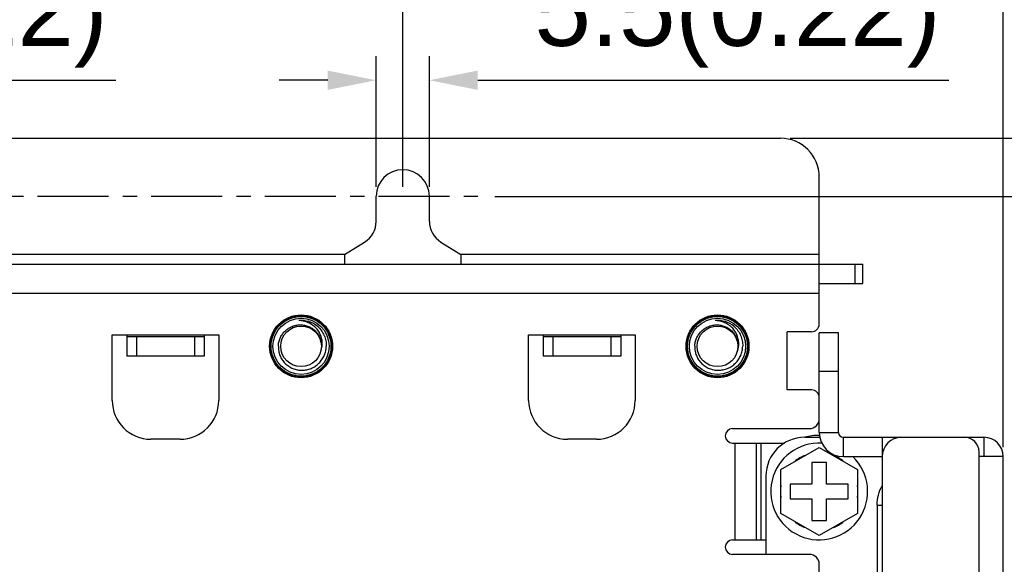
# Model space of a CAD drawing. Header units: millimetres. Extents: x 5740 to 7888, y -1457 to 417.
# Tile 52 of 120: x 6066 to 6168, y 160 to 216. Entities that reach past the tile are written whole.
import ezdxf

# ---------------------------------------------------------------- set-up
doc = ezdxf.new("R2010")
doc.units = ezdxf.units.MM
doc.header["$LTSCALE"] = 23.1
doc.header["$PDMODE"] = 3
doc.header["$PDSIZE"] = 0.31
doc.linetypes.add('CENTER', pattern=[50.8, 31.75, -6.35, 6.35, -6.35])
doc.layers.get('0').update_dxf_attribs({"linetype": 'CONTINUOUS'})
doc.layers.get('Defpoints').update_dxf_attribs({"linetype": 'CONTINUOUS'})
doc.layers.add('TEXT', color=7, linetype='CONTINUOUS')
doc.styles.get("Standard").update_dxf_attribs({"font": 'arial.ttf'})
doc.dimstyles.new('DIMSTYLE_2$0', dxfattribs={"dimtxt": 2.5, "dimasz": 3, "dimexe": 0.18, "dimexo": 0.0625, "dimgap": 0.09, "dimtad": 1, "dimdec": 0, "dimdsep": 46, "dimtxsty": 'Standard', "dimblk": '_FILLED', "dimcen": 0.09, "dimadec": 0, "dimazin": 0, "dimtp": 0.01, "dimtm": 0.01, "dimtfac": 1, "dimtdec": 0, "dimtofl": 0, "dimtmove": 0, "dimatfit": 3, "dimldrblk": '_FILLED', "dimfxl": 0, "dimtolj": 1, "dimarcsym": 0})

# ---------------------------------------------------------------- blocks, each defined once
blk = doc.blocks.new('_FILLED')
at = {"color": 0, "linetype": 'ByBlock'}
blk.add_solid([(0, 0), (-1, 0.2), (-1, -0.2)], dxfattribs=at)
blk = doc.blocks.new('*D462')
at = {"color": 0, "linetype": 'Continuous', "lineweight": -2}
for p, q in [((5957.85, 172.12), (5957.85, 238.8)), ((6167.85, 172.12), (6167.85, 238.8)), ((5962.85, 236.3), (6162.85, 236.3))]:
    blk.add_line(p, q, dxfattribs=at)
at = {"layer": 'Defpoints', "color": 0, "linetype": 'Continuous'}
for p in [(6167.85, 236.3), (5957.85, 171.12), (6167.85, 171.12)]:
    blk.add_point(p, dxfattribs=at)
at = {"color": 0, "linetype": 'Continuous', "lineweight": -2, "xscale": 5, "yscale": 5, "zscale": 5, "rotation": 180}
blk.add_blockref('_FILLED', (5957.85, 236.3), dxfattribs=at)
at = {"color": 0, "linetype": 'Continuous', "lineweight": -2, "xscale": 5, "yscale": 5, "zscale": 5}
blk.add_blockref('_FILLED', (6167.85, 236.3), dxfattribs=at)
at = {"color": 0, "linetype": 'Continuous', "insert": (6062.85, 242.46), "char_height": 7.5, "attachment_point": 5}
blk.add_mtext('\\A1;210(8.27)', dxfattribs=at)
blk = doc.blocks.new('*D463')
at = {"color": 0, "linetype": 'Continuous', "lineweight": -2}
for p, q in [((6145.85, 204.02), (6288.03, 204.02)), ((6285.53, 199.02), (6285.53, -7.98)), ((6114.35, -12.98), (6288.03, -12.98))]:
    blk.add_line(p, q, dxfattribs=at)
at = {"layer": 'Defpoints', "color": 0, "linetype": 'Continuous'}
for p in [(6144.85, 204.02), (6113.35, -12.98), (6285.53, -12.98)]:
    blk.add_point(p, dxfattribs=at)
at = {"color": 0, "linetype": 'Continuous', "lineweight": -2, "xscale": 5, "yscale": 5, "zscale": 5}
for p, rotation in [((6285.53, 204.02), 90), ((6285.53, -12.98), 270)]:
    blk.add_blockref('_FILLED', p, dxfattribs=dict(at, rotation=rotation))
at = {"color": 0, "linetype": 'Continuous', "insert": (6279.37, 95.88), "char_height": 7.5, "attachment_point": 5, "rotation": 90}
blk.add_mtext('\\A1;217(8.54)', dxfattribs=at)
blk = doc.blocks.new('*D464')
at = {"color": 0, "linetype": 'Continuous', "lineweight": -2}
for p, q in [((6019.85, 199.02), (6019.85, 225.12)), ((6105.85, 199.02), (6105.85, 225.12)), ((6024.85, 222.62), (6100.85, 222.62))]:
    blk.add_line(p, q, dxfattribs=at)
at = {"layer": 'Defpoints', "color": 0, "linetype": 'Continuous'}
for p in [(6105.85, 222.62), (6019.85, 198.02), (6105.85, 198.02)]:
    blk.add_point(p, dxfattribs=at)
at = {"color": 0, "linetype": 'Continuous', "lineweight": -2, "xscale": 5, "yscale": 5, "zscale": 5, "rotation": 180}
blk.add_blockref('_FILLED', (6019.85, 222.62), dxfattribs=at)
at = {"color": 0, "linetype": 'Continuous', "lineweight": -2, "xscale": 5, "yscale": 5, "zscale": 5}
blk.add_blockref('_FILLED', (6105.85, 222.62), dxfattribs=at)
at = {"color": 0, "linetype": 'Continuous', "insert": (6062.85, 228.79), "char_height": 7.5, "attachment_point": 5}
blk.add_mtext('\\A1;86(3.39)', dxfattribs=at)
blk = doc.blocks.new('*D465')
at = {"color": 0, "linetype": 'Continuous', "lineweight": -2}
for p, q in [((6115.35, 198.02), (6271.81, 198.02)), ((6269.31, 193.02), (6269.31, -1.98)), ((6167.6, -6.98), (6271.81, -6.98))]:
    blk.add_line(p, q, dxfattribs=at)
at = {"layer": 'Defpoints', "color": 0, "linetype": 'Continuous'}
for p in [(6114.35, 198.02), (6166.6, -6.98), (6269.31, -6.98)]:
    blk.add_point(p, dxfattribs=at)
at = {"color": 0, "linetype": 'Continuous', "lineweight": -2, "xscale": 5, "yscale": 5, "zscale": 5}
for p, rotation in [((6269.31, 198.02), 90), ((6269.31, -6.98), 270)]:
    blk.add_blockref('_FILLED', p, dxfattribs=dict(at, rotation=rotation))
at = {"color": 0, "linetype": 'Continuous', "insert": (6263.14, 95.52), "char_height": 7.5, "attachment_point": 5, "rotation": 90}
blk.add_mtext('\\A1;205(8.07)', dxfattribs=at)
blk = doc.blocks.new('*D466')
at = {"color": 0, "linetype": 'Continuous', "lineweight": -2}
for p, q in [((6017.1, 199.02), (6017.1, 212.52)), ((6022.6, 199.02), (6022.6, 212.52)), ((6012.1, 210.02), (6007.1, 210.02)), ((6027.6, 210.02), (6076.22, 210.02))]:
    blk.add_line(p, q, dxfattribs=at)
at = {"layer": 'Defpoints', "color": 0, "linetype": 'Continuous'}
for p in [(6022.6, 210.02), (6017.1, 198.02), (6022.6, 198.02)]:
    blk.add_point(p, dxfattribs=at)
at = {"color": 0, "linetype": 'Continuous', "lineweight": -2, "xscale": 5, "yscale": 5, "zscale": 5}
blk.add_blockref('_FILLED', (6017.1, 210.02), dxfattribs=at)
at = {"color": 0, "linetype": 'Continuous', "lineweight": -2, "xscale": 5, "yscale": 5, "zscale": 5, "rotation": 180}
blk.add_blockref('_FILLED', (6022.6, 210.02), dxfattribs=at)
at = {"color": 0, "linetype": 'Continuous', "insert": (6054.41, 216.19), "char_height": 7.5, "attachment_point": 5}
blk.add_mtext('\\A1;5.5(0.22)', dxfattribs=at)
blk = doc.blocks.new('*D467')
at = {"color": 0, "linetype": 'Continuous', "lineweight": -2}
for p, q in [((6103.1, 199.02), (6103.1, 212.52)), ((6108.6, 199.02), (6108.6, 212.52)), ((6098.1, 210.02), (6093.1, 210.02)), ((6113.6, 210.02), (6162.22, 210.02))]:
    blk.add_line(p, q, dxfattribs=at)
at = {"layer": 'Defpoints', "color": 0, "linetype": 'Continuous'}
for p in [(6108.6, 210.02), (6103.1, 198.02), (6108.6, 198.02)]:
    blk.add_point(p, dxfattribs=at)
at = {"color": 0, "linetype": 'Continuous', "lineweight": -2, "xscale": 5, "yscale": 5, "zscale": 5}
blk.add_blockref('_FILLED', (6103.1, 210.02), dxfattribs=at)
at = {"color": 0, "linetype": 'Continuous', "lineweight": -2, "xscale": 5, "yscale": 5, "zscale": 5, "rotation": 180}
blk.add_blockref('_FILLED', (6108.6, 210.02), dxfattribs=at)
at = {"color": 0, "linetype": 'Continuous', "insert": (6140.41, 216.19), "char_height": 7.5, "attachment_point": 5}
blk.add_mtext('\\A1;5.5(0.22)', dxfattribs=at)

msp = doc.modelspace()

# ---------------------------------------------------------------- linework, layer by layer
at = {"color": 0}
for p, q in [((5980.849, 204.025), (6144.849, 204.025)), ((6148.849, 184.825), (6148.849, 200.025)), ((6103.099, 195.422), (6103.099, 198.025)), ((6108.599, 195.422), (6108.599, 198.025)), ((6099.849, 192.025), (6101.91, 193.293)), ((6109.789, 193.293), (6111.849, 192.025)), ((6099.849, 192.025), (6025.849, 192.025)), ((6099.849, 192.025), (6099.849, 191.025)), ((6111.849, 192.025), (6111.849, 191.025)), ((6148.849, 192.025), (6111.849, 192.025)), ((5976.849, 191.025), (6153.349, 191.025)), ((6152.549, 189.025), (6152.549, 191.025)), ((6153.349, 189.025), (6153.349, 191.025)), ((6148.849, 189.025), (6153.349, 189.025)), ((5976.849, 188.025), (6148.849, 188.025)), ((6095.112, 185.185), (6095.107, 185.185)), ((6095.112, 185.185), (6095.107, 185.185)), ((6138.112, 185.185), (6138.107, 185.185)), ((6138.112, 185.185), (6138.107, 185.185)), ((6097.066, 184.572), (6097.069, 184.569)), ((6097.066, 184.571), (6097.069, 184.568)), ((6140.066, 184.572), (6140.069, 184.569)), ((6140.066, 184.571), (6140.069, 184.568)), ((6145.549, 178.025), (6145.549, 184.025)), ((6148.049, 184.025), (6145.549, 184.025)), ((6075.849, 183.725), (6086.849, 183.725)), ((6075.849, 176.925), (6075.849, 183.725)), ((6077.349, 183.725), (6077.349, 183.525)), ((6077.349, 183.525), (6077.349, 181.525)), ((6077.349, 183.525), (6085.349, 183.525)), ((6078.349, 183.525), (6078.349, 181.525)), ((6084.349, 183.525), (6084.349, 181.525)), ((6085.349, 183.725), (6085.349, 183.525)), ((6085.349, 183.525), (6085.349, 181.525)), ((6086.849, 183.725), (6086.849, 176.925)), ((6118.849, 183.725), (6129.849, 183.725)), ((6118.849, 176.925), (6118.849, 183.725)), ((6120.349, 183.725), (6120.349, 183.525)), ((6120.349, 183.525), (6120.349, 181.525)), ((6120.349, 183.525), (6128.349, 183.525)), ((6121.349, 183.525), (6121.349, 181.525)), ((6127.349, 183.525), (6127.349, 181.525)), ((6128.349, 183.725), (6128.349, 183.525)), ((6128.349, 183.525), (6128.349, 181.525)), ((6129.849, 183.725), (6129.849, 176.925)), ((6148.849, 173.625), (6148.849, 183.925)), ((6150.849, 183.925), (6148.849, 183.925)), ((6150.849, 173.625), (6150.849, 183.925)), ((6085.349, 181.525), (6077.349, 181.525)), ((6128.349, 181.525), (6120.349, 181.525)), ((6150.849, 179.925), (6148.849, 179.925)), ((6148.049, 178.025), (6145.549, 178.025)), ((6139.899, 174.025), (6147.849, 174.025)), ((6082.849, 172.925), (6079.849, 172.925)), ((6125.849, 172.925), (6122.849, 172.925)), ((6147.349, 173.125), (6148.901, 173.125)), ((6148.849, 173.625), (6150.849, 173.625)), ((6151.349, 171.125), (6151.349, 173.125)), ((6151.349, 173.125), (6165.849, 173.125)), ((6155.349, 173.125), (6155.349, 1.025)), ((6165.849, 173.125), (6165.849, 171.125)), ((6139.899, 172.525), (6145.249, 172.525)), ((6140.149, 172.525), (6140.149, 162.525)), ((6142.349, 172.525), (6142.349, 162.525)), ((6142.849, 162.525), (6142.849, 172.525)), ((6144.899, 169.805), (6148.849, 172.086)), ((6148.849, 172.086), (6152.799, 169.805)), ((6151.349, 171.125), (6155.349, 171.125)), ((6165.349, -0.375), (6165.349, 171.625)), ((6167.849, 171.125), (6165.349, 171.125)), ((6167.849, 0.125), (6167.849, 171.125)), ((6144.899, 165.244), (6144.899, 169.805)), ((6148.099, 170.525), (6148.099, 168.275)), ((6149.599, 170.525), (6148.099, 170.525)), ((6149.599, 168.275), (6149.599, 170.525)), ((6152.799, 169.805), (6152.799, 165.244)), ((6143.349, 169.125), (6143.349, 161.025)), ((6145.849, 168.275), (6145.849, 166.775)), ((6148.099, 168.275), (6145.849, 168.275)), ((6151.849, 168.275), (6149.599, 168.275)), ((6151.849, 166.775), (6151.849, 168.275)), ((6145.849, 166.775), (6148.099, 166.775)), ((6148.099, 166.775), (6148.099, 164.525)), ((6149.599, 164.525), (6149.599, 166.775)), ((6149.599, 166.775), (6151.849, 166.775)), ((6154.832, 166.125), (6154.832, 153.725)), ((6154.832, 166.125), (6155.349, 166.125)), ((6148.849, 162.964), (6144.899, 165.244)), ((6152.799, 165.244), (6148.849, 162.964)), ((6148.099, 164.525), (6149.599, 164.525)), ((6139.899, 162.525), (6143.349, 162.525)), ((6147.849, 161.025), (6139.899, 161.025)), ((6148.849, 155.025), (6148.849, 160.025))]:
    msp.add_line(p, q, dxfattribs=at)
for centre, radius in [((6095.349, 182.525), 3.25), ((6095.349, 182.525), 3.19), ((6095.349, 182.525), 3.09), ((6095.349, 182.525), 2.9), ((6138.349, 182.525), 3.25), ((6138.349, 182.525), 3.19), ((6138.349, 182.525), 3.09), ((6138.349, 182.525), 2.9), ((6095.349, 182.525), 2.1), ((6138.349, 182.525), 2.1)]:
    msp.add_circle(centre, radius, dxfattribs=at)
for centre, radius, start, end in [((6144.849, 200.025), 4, 0, 90), ((6105.849, 198.025), 2.75, 0, 180), ((6100.599, 195.422), 2.5, 301.6075, 0), ((6111.099, 195.422), 2.5, 180, 238.3925), ((6095.349, 182.525), 2.672, 50.20954, 95.20954), ((6095.352, 182.511), 2.686, 94.31359, 95.23162), ((6138.349, 182.525), 2.672, 50.20954, 95.20954), ((6138.352, 182.511), 2.686, 94.31359, 95.23162), ((6095.322, 182.493), 2.714, 49.28778, 50.19523), ((6095.299, 182.589), 2.657, 48.2858, 48.48571), ((6095.324, 182.495), 2.711, 49.09857, 49.28766), ((6138.322, 182.493), 2.714, 49.28778, 50.19523), ((6138.299, 182.589), 2.657, 48.2858, 48.48571), ((6138.324, 182.495), 2.711, 49.09857, 49.28766), ((6148.049, 184.825), 0.8, 270, 0), ((6095.431, 182.813), 2.109, 338.35449, 352.16001), ((6138.431, 182.813), 2.109, 338.35449, 352.16001), ((6148.049, 177.225), 0.8, 0, 90), ((6079.849, 176.925), 4, 180, 270), ((6082.849, 176.925), 4, 270, 0), ((6122.849, 176.925), 4, 180, 270), ((6125.849, 176.925), 4, 270, 0), ((6147.849, 175.025), 1, 270, 0), ((6139.899, 173.275), 0.75, 90, 270), ((6147.349, 169.125), 4, 90, 180), ((6148.849, 167.525), 5.8, 89.78004, 104.74758), ((6151.349, 173.625), 2.5, 180, 270), ((6151.349, 173.625), 0.5, 180, 270), ((6157.349, 171.125), 2, 90, 180), ((6163.849, 171.625), 1.5, 0, 90), ((6165.849, 171.125), 2, 0, 90), ((6148.849, 167.525), 5, 86.98585, 46.06162), ((6148.849, 167.525), 4, 110.93128, 129.06872), ((6148.849, 167.525), 4, 50.93128, 69.06872), ((6148.849, 167.525), 4, 170.93128, 189.06872), ((6148.849, 167.525), 4, 350.93128, 9.06872), ((6148.849, 167.525), 4, 230.93128, 249.06872), ((6148.849, 167.525), 4, 290.93128, 309.06872), ((6139.899, 161.775), 0.75, 90, 270), ((6147.849, 160.025), 1, 0, 90)]:
    msp.add_arc(centre, radius, start, end, dxfattribs=at)
for points, knots in [([(6097.52, 182.525), (6097.532, 182.608), (6097.545, 182.777), (6097.536, 183.03), (6097.498, 183.28), (6097.411, 183.606), (6097.234, 183.992), (6096.98, 184.332), (6096.737, 184.567), (6096.472, 184.776), (6096.102, 184.984), (6095.618, 185.141), (6095.28, 185.181), (6095.112, 185.185)], [0, 0, 0, 0, 0.0624401, 0.1249171, 0.1873958, 0.2498953, 0.3747472, 0.4996565, 0.5622201, 0.6247956, 0.7498136, 0.8748779, 1, 1, 1, 1]), ([(6140.52, 182.525), (6140.532, 182.608), (6140.545, 182.777), (6140.536, 183.03), (6140.498, 183.28), (6140.411, 183.606), (6140.234, 183.992), (6139.98, 184.332), (6139.737, 184.567), (6139.472, 184.776), (6139.102, 184.984), (6138.618, 185.141), (6138.28, 185.181), (6138.112, 185.185)], [0, 0, 0, 0, 0.0624401, 0.1249171, 0.1873958, 0.2498953, 0.3747472, 0.4996565, 0.5622201, 0.6247956, 0.7498136, 0.8748779, 1, 1, 1, 1]), ([(6093.002, 182.525), (6093.007, 182.667), (6093.043, 182.95), (6093.172, 183.357), (6093.374, 183.734), (6093.598, 184.013), (6093.805, 184.207), (6094.029, 184.381), (6094.339, 184.559), (6094.743, 184.698), (6095.167, 184.758), (6095.594, 184.737), (6096.01, 184.634), (6096.333, 184.483), (6096.57, 184.326), (6096.791, 184.147), (6097.032, 183.884), (6097.253, 183.517), (6097.397, 183.114), (6097.437, 182.831), (6097.443, 182.69)], [0, 0, 0, 0, 0.0625037, 0.1250011, 0.1875012, 0.2499977, 0.2812815, 0.3125652, 0.375062, 0.4375562, 0.500049, 0.562541, 0.6250299, 0.6875167, 0.7187984, 0.7500788, 0.8125627, 0.8750445, 0.9375212, 1, 1, 1, 1]), ([(6097.069, 184.569), (6097.212, 184.441), (6097.47, 184.155), (6097.755, 183.653), (6097.926, 183.101), (6097.956, 182.716), (6097.95, 182.525)], [0, 0, 0, 0, 0.2500181, 0.5000118, 0.7500027, 1, 1, 1, 1]), ([(6136.002, 182.525), (6136.007, 182.667), (6136.043, 182.95), (6136.172, 183.357), (6136.374, 183.734), (6136.598, 184.013), (6136.805, 184.207), (6137.029, 184.381), (6137.339, 184.559), (6137.743, 184.698), (6138.167, 184.758), (6138.594, 184.737), (6139.01, 184.634), (6139.333, 184.483), (6139.57, 184.326), (6139.791, 184.147), (6140.032, 183.884), (6140.253, 183.517), (6140.397, 183.114), (6140.437, 182.831), (6140.443, 182.69)], [0, 0, 0, 0, 0.0625037, 0.1250011, 0.1875012, 0.2499977, 0.2812815, 0.3125652, 0.375062, 0.4375562, 0.500049, 0.562541, 0.6250299, 0.6875167, 0.7187984, 0.7500788, 0.8125627, 0.8750445, 0.9375212, 1, 1, 1, 1]), ([(6140.069, 184.569), (6140.212, 184.441), (6140.47, 184.155), (6140.755, 183.653), (6140.926, 183.101), (6140.956, 182.716), (6140.95, 182.525)], [0, 0, 0, 0, 0.2500181, 0.5000118, 0.7500027, 1, 1, 1, 1]), ([(6093.002, 182.525), (6092.997, 182.363), (6093.014, 182.119), (6093.086, 181.803), (6093.189, 181.496), (6093.377, 181.134), (6093.634, 180.818), (6093.874, 180.6), (6094.134, 180.407), (6094.494, 180.217), (6094.963, 180.078), (6095.449, 180.034), (6095.935, 180.085), (6096.401, 180.23), (6096.76, 180.423), (6097.02, 180.617), (6097.26, 180.834), (6097.52, 181.147), (6097.716, 181.504), (6097.83, 181.808), (6097.915, 182.12), (6097.945, 182.363), (6097.95, 182.525)], [0, 0, 0, 0, 0.0624712, 0.0937466, 0.1250232, 0.1874961, 0.2499703, 0.2812478, 0.3125255, 0.3750042, 0.4374824, 0.4999635, 0.5624459, 0.6249288, 0.6874132, 0.7186927, 0.7499725, 0.8124597, 0.874948, 0.9062263, 0.9375056, 1, 1, 1, 1]), ([(6136.002, 182.525), (6135.997, 182.363), (6136.014, 182.119), (6136.086, 181.803), (6136.189, 181.496), (6136.377, 181.134), (6136.634, 180.818), (6136.874, 180.6), (6137.134, 180.407), (6137.494, 180.217), (6137.963, 180.078), (6138.449, 180.034), (6138.935, 180.085), (6139.401, 180.23), (6139.76, 180.423), (6140.02, 180.617), (6140.26, 180.834), (6140.52, 181.147), (6140.716, 181.504), (6140.83, 181.808), (6140.915, 182.12), (6140.945, 182.363), (6140.95, 182.525)], [0, 0, 0, 0, 0.0624712, 0.0937466, 0.1250232, 0.1874961, 0.2499703, 0.2812478, 0.3125255, 0.3750042, 0.4374824, 0.4999635, 0.5624459, 0.6249288, 0.6874132, 0.7186927, 0.7499725, 0.8124597, 0.874948, 0.9062263, 0.9375056, 1, 1, 1, 1]), ([(6154.832, 166.125), (6154.832, 166.473), (6154.92, 167.17), (6155.181, 167.822), (6155.349, 168.125)], [0, 0, 0, 0, 0.5010896, 1, 1, 1, 1])]:
    msp.add_open_spline(points, degree=3, knots=knots, dxfattribs=at)
at = {"layer": 'TEXT', "color": 0, "linetype": 'CENTER', "ltscale": 0.01}
msp.add_line((6009.471, 198.025), (6114.353, 198.025), dxfattribs=at)

# ---------------------------------------------------------------- dimensions: what is measured, and where the dimension line sits
at = {"color": 0, "linetype": 'Continuous'}
dim = msp.add_linear_dim(base=(6167.849, 236.296), p1=(5957.849, 171.125), p2=(6167.849, 171.125), text='<>(8.27)', dimstyle='DIMSTYLE_2$0', override={"dimscale": 2.5, "dimtxt": 3, "dimasz": 2, "dimexe": 1, "dimexo": 0.4, "dimgap": 0.5, "dimtad": 3, "dimdec": 2, "dimpost": ''}, dxfattribs=at)
dim.commit()
dim.dimension.update_dxf_attribs({"geometry": '*D462', "text_midpoint": (6062.849, 236.296), "dimtype": 160})
for base, p1, p2, text, picture, middle in [((6105.849, 222.623), (6019.849, 198.025), (6105.849, 198.025), '<>(3.39)', '*D464', (6062.849, 228.79)), ((6022.599, 210.025), (6017.099, 198.025), (6022.599, 198.025), '<>(0.22)', '*D466', (6054.411, 216.191)), ((6108.599, 210.025), (6103.099, 198.025), (6108.599, 198.025), '<>(0.22)', '*D467', (6140.411, 216.191))]:
    dim = msp.add_linear_dim(base=base, p1=p1, p2=p2, text=text, dimstyle='DIMSTYLE_2$0', override={"dimscale": 2.5, "dimtxt": 3, "dimasz": 2, "dimexe": 1, "dimexo": 0.4, "dimgap": 0.5, "dimtad": 3, "dimdec": 2, "dimpost": ''}, dxfattribs=at)
    dim.commit()
    dim.dimension.update_dxf_attribs({"geometry": picture, "text_midpoint": middle})
for base, p1, p2, text, picture, middle in [((6285.532, -12.975), (6144.849, 204.025), (6113.349, -12.975), '<>(8.54)', '*D463', (6285.532, 95.875)), ((6269.311, -6.975), (6114.353, 198.025), (6166.596, -6.975), '<>(8.07)', '*D465', (6269.311, 95.525))]:
    dim = msp.add_linear_dim(base=base, p1=p1, p2=p2, angle=90, text=text, dimstyle='DIMSTYLE_2$0', override={"dimscale": 2.5, "dimtxt": 3, "dimasz": 2, "dimexe": 1, "dimexo": 0.4, "dimgap": 0.5, "dimtad": 3, "dimdec": 2}, dxfattribs=at)
    dim.commit()
    dim.dimension.update_dxf_attribs({"geometry": picture, "text_midpoint": middle, "dimtype": 160})

doc.saveas('drawing.dxf')
